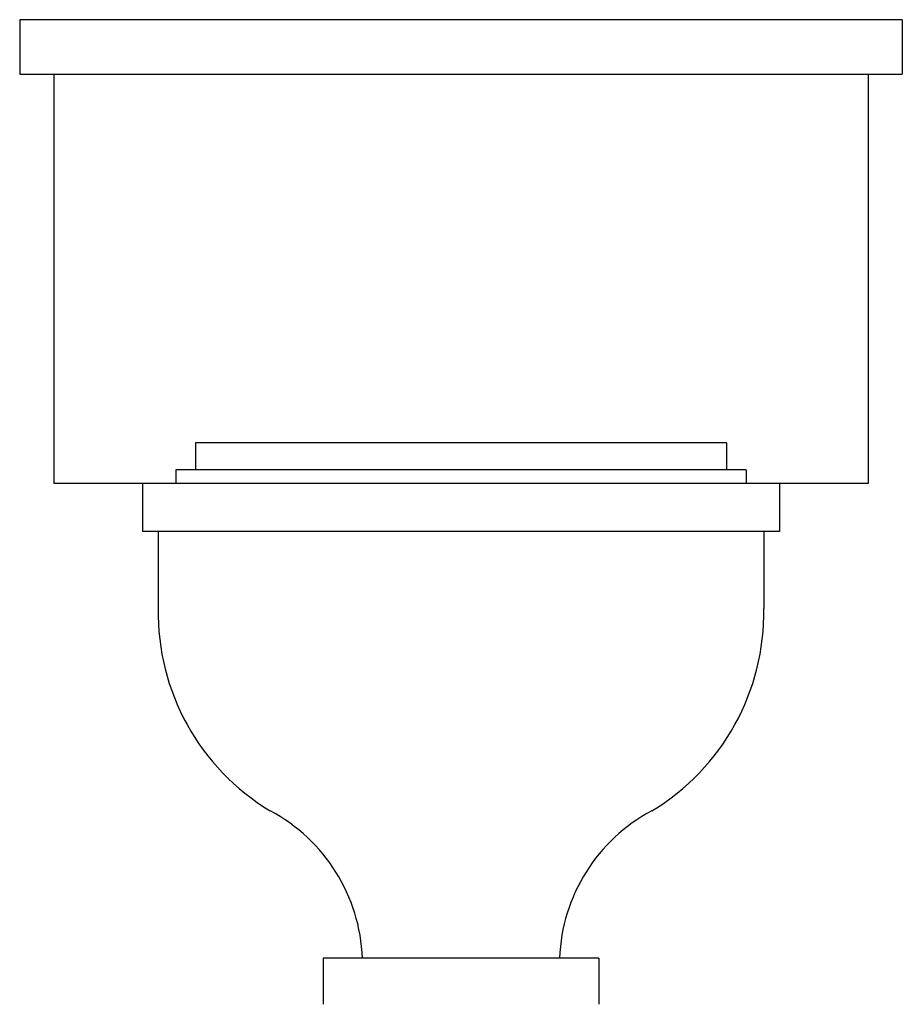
# Model space of a CAD drawing. Extents: x 265.8 to 290.2, y 179.1 to 206.3.
import ezdxf

# ---------------------------------------------------------------- set-up
doc = ezdxf.new("R2010")
doc.units = 0
doc.layers.get('0').update_dxf_attribs({"linetype": 'CONTINUOUS'})

# ---------------------------------------------------------------- blocks, each defined once
blk = doc.blocks.new('A$C1414795A')
for p, q in [((24.407, 27.226), (0, 27.226)), ((0, 27.226), (0, 25.717)), ((24.407, 27.226), (24.407, 25.717)), ((0, 25.717), (24.407, 25.717)), ((0.943, 25.717), (0.943, 14.397)), ((23.464, 25.717), (23.464, 14.397)), ((19.546, 15.529), (4.861, 15.529)), ((4.861, 15.529), (4.861, 14.775)), ((19.546, 15.529), (19.546, 14.775)), ((20.089, 14.775), (4.318, 14.775)), ((4.318, 14.775), (4.318, 14.397)), ((20.089, 14.775), (20.089, 14.397)), ((23.464, 14.397), (0.943, 14.397)), ((3.396, 14.397), (3.396, 13.077)), ((21.011, 14.397), (21.011, 13.077)), ((21.011, 13.077), (3.396, 13.077)), ((3.83, 13.077), (3.83, 10.943)), ((20.578, 13.077), (20.578, 10.943)), ((16.016, 1.276), (8.392, 1.276)), ((8.392, 1.276), (8.392, 0)), ((16.016, 1.276), (16.016, 0))]:
    blk.add_line(p, q)
for centre, radius, start, end in [((10.242, 10.838), 6.413, 179.0612, 238.859), ((14.166, 10.838), 6.413, 301.141, 0.9388), ((4.667, 1.098), 4.814, 2.122, 62.026), ((19.74, 1.098), 4.814, 117.974, 177.878)]:
    blk.add_arc(centre, radius, start, end)

msp = doc.modelspace()

# ---------------------------------------------------------------- block references
msp.add_blockref('A$C1414795A', (265.806, 179.074))

doc.saveas('drawing.dxf')
